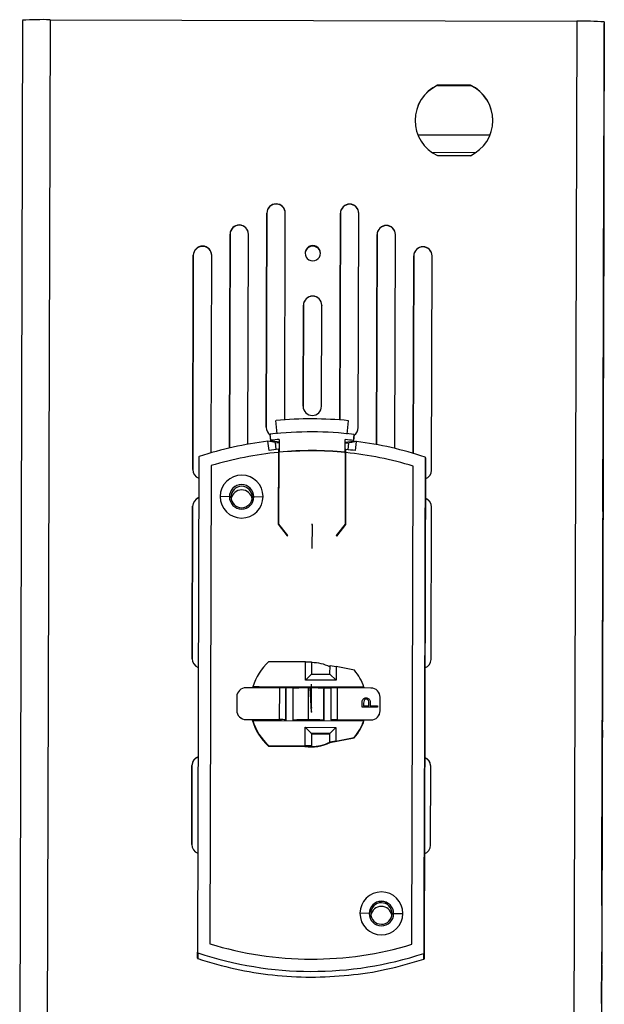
# Model space of a CAD drawing. Header units: millimetres. Extents: x -198 to 46, y -259 to 41.
# Tile 7 of 7: x -68 to 28, y -120 to 41. Entities that reach past the tile are written whole.
import ezdxf

# ---------------------------------------------------------------- set-up
doc = ezdxf.new("R2010")
doc.units = ezdxf.units.MM
doc.header["$PDSIZE"] = -1

msp = doc.modelspace()

# ---------------------------------------------------------------- linework, layer by layer
at = {"color": 7, "linetype": 'Continuous', "lineweight": 25}
for p, q in [((-67.33, 40.65), (-67.79, -124.31)), ((-62.83, 40.74), (-63.29, -124.22)), ((-62.83, 40.74), (23.17, 40.5)), ((23.17, 40.5), (22.71, -124.45)), ((27.66, 40.39), (27.21, -124.57)), ((27.66, 40.39), (27.66, 40.11)), ((27.62, 23.28), (27.66, 39.56)), ((27.66, 39.56), (27.66, 39.95)), ((5.83, 30.05), (0.44, 30.07)), ((0.44, 30.03), (0.44, 30.07)), ((0.44, 30.03), (5.83, 30.02)), ((5.83, 30.02), (5.83, 30.05)), ((-2.78, 21.97), (9.01, 21.93)), ((-0.5, 19.1), (6.71, 19.08)), ((0.41, 18.57), (5.8, 18.56)), ((27.61, 18.98), (27.22, -121.46)), ((27.54, -4.73), (27.6, 18.07)), ((27.6, 18), (27.54, -4.8)), ((27.59, 11.9), (27.6, 18.14)), ((27.6, 18.07), (27.59, 11.83)), ((-25.92, 10.65), (-25.92, 10.68)), ((-13.92, 10.61), (-13.92, 10.65)), ((-27.42, 9.19), (-27.52, -25.8)), ((-27.52, -25.8), (-27.42, 9.15)), ((-27.42, 9.15), (-27.42, 9.19)), ((-24.51, -24.58), (-24.42, 9.18)), ((-24.42, 9.14), (-24.42, 9.18)), ((-15.42, 9.15), (-15.51, -24.6)), ((-15.51, -24.6), (-15.42, 9.12)), ((-15.42, 9.12), (-15.42, 9.15)), ((-12.52, -25.85), (-12.42, 9.14)), ((-12.42, 9.11), (-12.42, 9.14)), ((-31.93, 7.2), (-31.93, 7.23)), ((-7.93, 7.13), (-7.93, 7.17)), ((-33.43, 5.74), (-33.53, -29.19)), ((-33.53, -29.19), (-33.43, 5.7)), ((-33.43, 5.7), (-33.43, 5.74)), ((-30.52, -28.57), (-30.43, 5.73)), ((-30.43, 5.7), (-30.43, 5.73)), ((-9.43, 5.67), (-9.52, -28.62)), ((-9.52, -28.62), (-9.43, 5.64)), ((-9.43, 5.64), (-9.43, 5.67)), ((-6.53, -29.26), (-6.43, 5.67)), ((-6.43, 5.63), (-6.43, 5.67)), ((27.5, -21.09), (27.57, 5.91)), ((27.57, 5.84), (27.5, -21.16)), ((27.5, -21.37), (27.57, 5.63)), ((27.57, 5.56), (27.5, -21.44)), ((27.54, -5.01), (27.57, 5.49)), ((27.57, 5.42), (27.54, -5.08)), ((-37.94, 3.75), (-37.94, 3.79)), ((-19.94, 3.78), (-19.94, 3.88)), ((-1.94, 3.65), (-1.94, 3.69)), ((-39.44, 2.29), (-39.54, -32.7)), ((-39.54, -32.7), (-39.44, 2.26)), ((-39.44, 2.26), (-39.44, 2.29)), ((-36.53, -29.97), (-36.44, 2.28)), ((-36.44, 2.25), (-36.44, 2.28)), ((-3.44, 2.19), (-3.53, -30.06)), ((-3.53, -30.06), (-3.44, 2.16)), ((-3.44, 2.16), (-3.44, 2.19)), ((-0.54, -32.8), (-0.44, 2.19)), ((-0.44, 2.15), (-0.44, 2.19)), ((-19.96, -4.4), (-19.96, -4.37)), ((-21.46, -5.86), (-21.51, -22.36)), ((-21.51, -22.36), (-21.46, -5.9)), ((-21.46, -5.9), (-21.46, -5.86)), ((-18.51, -22.37), (-18.46, -5.87)), ((-18.46, -5.87), (-18.46, -5.91)), ((27.45, -37.72), (27.52, -10.73)), ((27.52, -10.8), (27.45, -37.79)), ((27.45, -38), (27.52, -11.01)), ((27.52, -11.08), (27.45, -38.07)), ((-25.73, -26.85), (-25.94, -24.69)), ((-14.31, -26.91), (-14.09, -24.72)), ((-26.76, -27.92), (-26.87, -26.93)), ((-26.87, -26.93), (-26.87, -27.02)), ((-26.76, -28.01), (-26.87, -27.02)), ((-20.79, -26.55), (-20.79, -26.52)), ((-13.17, -26.96), (-13.29, -27.96)), ((-13.29, -28.05), (-13.17, -27.05)), ((-13.17, -26.96), (-13.17, -27.05)), ((27.41, -54.08), (27.48, -27.09)), ((27.48, -27.16), (27.41, -54.15)), ((-27.07, -29.56), (-27.25, -28.08)), ((-26.01, -28.29), (-27.25, -28.08)), ((-26.76, -27.92), (-26.76, -28.01)), ((-25.42, -28.2), (-26.76, -28.01)), ((-25.9, -29.44), (-26.01, -28.29)), ((-25.42, -28.35), (-26.01, -28.4)), ((-25.42, -27.78), (-25.43, -29.84)), ((-14.63, -29.87), (-14.62, -27.81)), ((-14.63, -29.94), (-14.62, -27.88)), ((-14.62, -27.88), (-14.62, -27.81)), ((-14.62, -28.23), (-13.29, -28.05)), ((-14.03, -28.44), (-14.62, -28.38)), ((-14.16, -29.47), (-14.03, -28.32)), ((-13.29, -27.96), (-13.29, -28.05)), ((-12.98, -29.6), (-12.79, -28.11)), ((27.41, -54.36), (27.48, -27.37)), ((27.48, -27.44), (27.41, -54.43)), ((-25.53, -29.4), (-25.56, -41.63)), ((-25.53, -29.95), (-25.56, -41.63)), ((-25.53, -29.44), (-25.53, -29.4)), ((-25.43, -29.43), (-25.53, -29.44)), ((-25.53, -29.44), (-25.53, -29.9)), ((-25.53, -29.95), (-25.53, -29.9)), ((-25.43, -29.94), (-25.53, -29.95)), ((-25.46, -41.6), (-25.43, -29.89)), ((-25.43, -29.89), (-25.43, -29.84)), ((-14.63, -29.92), (-14.66, -41.63)), ((-14.63, -29.97), (-14.66, -41.68)), ((-14.53, -29.47), (-14.63, -29.46)), ((-14.63, -29.92), (-14.63, -29.87)), ((-14.63, -30.04), (-14.63, -29.94)), ((-14.53, -29.98), (-14.63, -29.97)), ((-14.56, -41.66), (-14.53, -29.43)), ((-38.53, -30.67), (-38.75, -111.5)), ((-36.53, -32.06), (-36.75, -110.12)), ((-3.75, -110.21), (-3.53, -32.15)), ((-1.53, -30.77), (-1.75, -111.6)), ((-1.53, -31.72), (-1.53, -30.77)), ((-33.55, -37.14), (-35.05, -37.1)), ((-29.55, -37.15), (-28.05, -37.12)), ((-29.55, -37.16), (-29.55, -37.15)), ((-39.55, -38.7), (-39.62, -63.58)), ((-39.62, -63.58), (-39.55, -38.73)), ((-39.55, -38.73), (-39.55, -38.7)), ((-0.62, -63.69), (-0.55, -38.8)), ((-0.55, -38.84), (-0.55, -38.8)), ((-25.56, -41.63), (-24.1, -43.52)), ((-24.03, -43.46), (-25.46, -41.6)), ((-25.46, -41.65), (-25.46, -41.6)), ((-24.05, -43.48), (-25.46, -41.65)), ((-14.66, -41.63), (-16.11, -43.48)), ((-14.66, -41.68), (-16.08, -43.5)), ((-16.03, -43.55), (-14.56, -41.66)), ((-14.66, -41.68), (-14.66, -41.63)), ((-24.1, -43.52), (-24.03, -43.46)), ((-16.11, -43.48), (-16.03, -43.55)), ((27.36, -70.71), (27.43, -43.72)), ((27.43, -43.79), (27.36, -70.78)), ((27.36, -70.99), (27.43, -44)), ((27.43, -44.07), (27.36, -71.06)), ((27.31, -87.35), (27.39, -60.36)), ((27.39, -60.43), (27.31, -87.42)), ((27.32, -87.07), (27.39, -60.08)), ((27.39, -60.15), (27.32, -87.14)), ((-21.12, -64.08), (-27.12, -64.07)), ((-21.13, -67.08), (-21.12, -64.08)), ((-21.12, -64.08), (-20.12, -64.11)), ((-20.12, -64.11), (-20.13, -66.11)), ((-20.12, -64.22), (-20.13, -66.11)), ((-20.12, -64.22), (-20.12, -64.11)), ((-17.13, -66.12), (-17.12, -64.69)), ((-17.12, -64.69), (-16.12, -64.87)), ((-16.12, -64.87), (-16.13, -67.1)), ((-13.13, -65.45), (-16.12, -64.87)), ((-20.13, -66.11), (-21.13, -67.08)), ((-16.13, -67.1), (-21.13, -67.08)), ((-20.13, -66.11), (-17.13, -66.12)), ((-17.13, -66.12), (-16.13, -67.1)), ((-25.33, -68.33), (-30.83, -68.31)), ((-29.72, -68.16), (-29.72, -68.18)), ((-11.59, -68.21), (-29.72, -68.16)), ((-28.67, -68.18), (-29.72, -68.18)), ((-25.13, -68.22), (-27.6, -68.21)), ((-25.35, -73.53), (-25.33, -68.33)), ((-25.13, -68.33), (-25.13, -68.22)), ((-25.13, -68.22), (-25.13, -68.33)), ((-24.33, -68.35), (-24.35, -73.55)), ((-24.35, -73.67), (-24.33, -68.51)), ((-24.33, -68.35), (-24.33, -68.51)), ((-22.22, -68.36), (-24.33, -68.36)), ((-23.15, -73.61), (-23.13, -68.41)), ((-20.65, -73.55), (-20.63, -68.36)), ((-16.93, -68.38), (-19.04, -68.37)), ((-18.13, -68.42), (-18.15, -73.62)), ((-18.15, -73.69), (-18.13, -68.53)), ((-18.13, -68.42), (-18.13, -68.53)), ((-16.95, -73.57), (-16.93, -68.38)), ((-13.74, -68.25), (-16.13, -68.24)), ((-16.13, -68.35), (-16.13, -68.24)), ((-15.93, -68.35), (-15.95, -73.55)), ((-10.43, -68.37), (-15.93, -68.35)), ((-13.74, -68.25), (-12.65, -68.23)), ((-11.59, -68.23), (-12.65, -68.23)), ((-11.59, -68.23), (-11.59, -68.21)), ((-32.34, -69.81), (-32.34, -72.01)), ((-11.85, -70.44), (-11.85, -70.44)), ((-11.22, -69.96), (-11.22, -69.96)), ((-10.58, -70.46), (-10.58, -70.46)), ((-8.94, -72.07), (-8.94, -69.87)), ((-8.94, -69.89), (-8.94, -69.87)), ((-8.94, -72.09), (-8.94, -69.89)), ((-32.34, -72.02), (-32.34, -72.01)), ((-11.89, -71.5), (-11.89, -71.01)), ((-9.39, -71.5), (-11.89, -71.5)), ((-11.63, -70.82), (-11.63, -71.27)), ((-11.63, -71.27), (-10.8, -71.28)), ((-11.63, -71.27), (-10.8, -71.28)), ((-10.8, -71.28), (-10.79, -70.84)), ((-10.54, -71.1), (-10.54, -71.28)), ((-10.54, -71.28), (-9.39, -71.28)), ((-10.54, -71.28), (-9.39, -71.28)), ((-9.39, -71.28), (-9.39, -71.5)), ((-8.94, -72.07), (-8.94, -72.09)), ((-30.85, -73.51), (-30.85, -73.53)), ((-30.85, -73.51), (-25.35, -73.53)), ((-30.85, -73.53), (-25.15, -73.54)), ((-29.73, -73.66), (-11.6, -73.71)), ((-29.73, -73.68), (-29.73, -73.66)), ((-27.68, -73.54), (-27.61, -73.71)), ((-25.15, -73.67), (-25.15, -73.54)), ((-25.15, -73.57), (-25.15, -73.67)), ((-24.35, -73.55), (-24.35, -73.67)), ((-23.15, -73.61), (-23.15, -73.67)), ((-18.15, -73.62), (-18.15, -73.69)), ((-16.95, -73.57), (-16.95, -73.69)), ((-16.15, -73.57), (-10.45, -73.58)), ((-16.15, -73.59), (-16.15, -73.57)), ((-16.15, -73.69), (-16.15, -73.57)), ((-15.95, -73.55), (-10.45, -73.57)), ((-13.75, -73.75), (-13.67, -73.57)), ((-11.6, -73.71), (-11.6, -73.73)), ((-10.45, -73.58), (-10.45, -73.57)), ((-21.16, -77.78), (-21.15, -74.78)), ((-21.15, -74.78), (-16.15, -74.79)), ((-21.15, -74.78), (-20.15, -75.81)), ((-16.15, -74.79), (-17.15, -75.81)), ((-16.15, -74.79), (-16.16, -77.02)), ((-20.15, -75.81), (-20.16, -77.8)), ((-20.15, -75.85), (-20.16, -77.91)), ((-17.15, -75.81), (-20.15, -75.81)), ((-20.15, -75.85), (-20.15, -75.81)), ((-20.15, -75.85), (-17.15, -75.86)), ((-17.16, -77.23), (-17.15, -75.81)), ((-17.16, -77.28), (-13.16, -76.52)), ((-16.16, -77.02), (-17.16, -77.23)), ((-16.16, -77.02), (-13.16, -76.45)), ((-13.16, -76.52), (-13.16, -76.45)), ((27.27, -102.05), (27.34, -76.71)), ((27.34, -76.78), (27.27, -102.12)), ((27.27, -102.33), (27.34, -76.99)), ((27.34, -77.06), (27.27, -102.4)), ((-27.16, -77.76), (-21.16, -77.78)), ((-27.16, -77.88), (-27.16, -77.76)), ((-27.16, -77.88), (-20.16, -77.9)), ((-20.16, -77.8), (-21.16, -77.78)), ((-20.16, -77.91), (-20.16, -77.8)), ((-17.16, -77.28), (-17.16, -77.23)), ((-39.67, -81.01), (-39.7, -93.9)), ((-39.7, -93.9), (-39.67, -81.04)), ((-39.67, -81.04), (-39.67, -81.01)), ((-0.7, -94), (-0.67, -81.12)), ((-0.67, -81.15), (-0.67, -81.12)), ((27.3, -93.14), (27.27, -101.98)), ((27.28, -101.91), (27.3, -93.07)), ((27.27, -102.19), (27.3, -93.35)), ((27.3, -93.42), (27.27, -102.26)), ((-10.73, -105.19), (-12.23, -105.15)), ((-6.73, -105.2), (-5.23, -105.17)), ((-6.73, -105.21), (-6.73, -105.2)), ((-38.75, -112.46), (-38.75, -111.5)), ((-38.68, -111.6), (-38.69, -112.55)), ((-1.82, -112.65), (-1.82, -111.7)), ((-1.75, -111.6), (-1.75, -112.56))]:
    msp.add_line(p, q, dxfattribs=at)
at = {"color": 7, "linetype": 'Continuous'}
for p, q in [((-20.06, -41.74), (-20.07, -45.61)), ((-20.06, -41.74), (-20.06, -41.56)), ((-20.14, -72.26), (-20.34, -68.4)), ((-20.14, -71.61), (-20.13, -67.75)), ((-20.14, -71.61), (-20.14, -71.43)), ((-20.14, -72.26), (-20.14, -72.08))]:
    msp.add_line(p, q, dxfattribs=at)
at = {"color": 7, "linetype": 'Continuous', "lineweight": 25, "flags": 128}
for points in [[(27.66, 39.95), (27.66, 39.99), (27.66, 40.02), (27.66, 40.04), (27.66, 40.06), (27.66, 40.08), (27.66, 40.09), (27.66, 40.1), (27.66, 40.11)], [(27.63, 29.1), (27.63, 29.23), (27.64, 29.66), (27.64, 30.34), (27.64, 31.21), (27.64, 32.17), (27.65, 33.15), (27.65, 34.04), (27.65, 34.75), (27.65, 35.22), (27.65, 35.4)], [(27.65, 35.4), (27.65, 35.27), (27.65, 34.84), (27.65, 34.16), (27.65, 33.29), (27.64, 32.32), (27.64, 31.34), (27.64, 30.46), (27.64, 29.74), (27.63, 29.28), (27.63, 29.1)], [(27.61, 18.98), (27.61, 19.67), (27.61, 20.34), (27.61, 20.98), (27.61, 21.58), (27.62, 22.12), (27.62, 22.59), (27.62, 22.98), (27.62, 23.28)], [(27.6, 18.14), (27.61, 18.71), (27.61, 19.19), (27.61, 19.51), (27.61, 19.61), (27.61, 19.48), (27.61, 19.14), (27.61, 18.65), (27.6, 18.07)], [(27.6, 18.07), (27.61, 18.64), (27.61, 19.12), (27.61, 19.44), (27.61, 19.54), (27.61, 19.41), (27.61, 19.07), (27.61, 18.58), (27.6, 18)], [(27.57, 5.04), (27.57, 5.18), (27.57, 5.6), (27.57, 6.28), (27.57, 7.15), (27.58, 8.12), (27.58, 9.1), (27.58, 9.98), (27.58, 10.7), (27.58, 11.17), (27.59, 11.34)], [(27.59, 11.34), (27.59, 11.21), (27.58, 10.78), (27.58, 10.1), (27.58, 9.24), (27.58, 8.27), (27.57, 7.29), (27.57, 6.4), (27.57, 5.69), (27.57, 5.22), (27.57, 5.04)], [(27.59, 11.83), (27.59, 11.26), (27.58, 10.78), (27.58, 10.47), (27.58, 10.37), (27.58, 10.5), (27.58, 10.83), (27.59, 11.33), (27.59, 11.9)], [(27.57, 5.91), (27.57, 6.48), (27.57, 6.96), (27.57, 7.27), (27.57, 7.37), (27.57, 7.24), (27.57, 6.91), (27.57, 6.41), (27.57, 5.84)], [(27.57, 5.63), (27.57, 6.2), (27.57, 6.68), (27.57, 6.99), (27.57, 7.09), (27.57, 6.96), (27.57, 6.63), (27.57, 6.13), (27.57, 5.56)], [(27.57, 5.49), (27.57, 6.06), (27.57, 6.54), (27.57, 6.85), (27.57, 6.95), (27.57, 6.82), (27.57, 6.49), (27.57, 5.99), (27.57, 5.42)], [(27.54, -4.8), (27.54, -5.37), (27.54, -5.85), (27.54, -6.17), (27.54, -6.27), (27.54, -6.14), (27.54, -5.8), (27.54, -5.31), (27.54, -4.73)], [(27.54, -5.08), (27.54, -5.65), (27.54, -6.13), (27.54, -6.45), (27.54, -6.55), (27.54, -6.42), (27.54, -6.08), (27.54, -5.59), (27.54, -5.01)], [(27.52, -10.73), (27.53, -10.16), (27.53, -9.68), (27.53, -9.37), (27.53, -9.27), (27.53, -9.39), (27.53, -9.73), (27.53, -10.22), (27.52, -10.8)], [(27.52, -11.01), (27.53, -10.44), (27.53, -9.96), (27.53, -9.65), (27.53, -9.55), (27.53, -9.67), (27.53, -10.01), (27.53, -10.5), (27.52, -11.08)], [(27.5, -21.16), (27.49, -21.73), (27.49, -22.21), (27.49, -22.52), (27.49, -22.62), (27.49, -22.49), (27.49, -22.16), (27.49, -21.66), (27.5, -21.09)], [(27.5, -21.44), (27.49, -22.01), (27.49, -22.49), (27.49, -22.8), (27.49, -22.9), (27.49, -22.77), (27.49, -22.44), (27.49, -21.94), (27.5, -21.37)], [(27.48, -27.09), (27.48, -26.51), (27.48, -26.04), (27.48, -25.72), (27.48, -25.62), (27.48, -25.75), (27.48, -26.08), (27.48, -26.58), (27.48, -27.16)], [(27.48, -27.37), (27.48, -26.79), (27.48, -26.32), (27.48, -26), (27.48, -25.9), (27.48, -26.03), (27.48, -26.36), (27.48, -26.86), (27.48, -27.44)], [(-1.64, -70.34), (-1.63, -65.47), (-1.61, -60.61), (-1.6, -55.76), (-1.59, -50.91), (-1.57, -46.08), (-1.56, -41.27), (-1.55, -36.48), (-1.53, -31.72)], [(27.45, -37.79), (27.45, -38.36), (27.45, -38.84), (27.45, -39.16), (27.45, -39.26), (27.45, -39.13), (27.45, -38.79), (27.45, -38.3), (27.45, -37.72)], [(27.45, -38.07), (27.45, -38.64), (27.45, -39.12), (27.45, -39.44), (27.45, -39.54), (27.45, -39.41), (27.45, -39.07), (27.45, -38.58), (27.45, -38)], [(27.43, -43.72), (27.44, -43.15), (27.44, -42.67), (27.44, -42.36), (27.44, -42.26), (27.44, -42.38), (27.44, -42.72), (27.44, -43.21), (27.43, -43.79)], [(27.43, -44), (27.44, -43.43), (27.44, -42.95), (27.44, -42.64), (27.44, -42.54), (27.44, -42.66), (27.44, -43), (27.44, -43.49), (27.43, -44.07)], [(27.41, -54.15), (27.4, -54.72), (27.4, -55.2), (27.4, -55.51), (27.4, -55.61), (27.4, -55.49), (27.4, -55.15), (27.4, -54.65), (27.41, -54.08)], [(27.41, -54.43), (27.4, -55), (27.4, -55.48), (27.4, -55.79), (27.4, -55.89), (27.4, -55.77), (27.4, -55.43), (27.4, -54.93), (27.41, -54.36)], [(27.39, -60.08), (27.39, -59.51), (27.39, -59.03), (27.39, -58.71), (27.39, -58.61), (27.39, -58.74), (27.39, -59.08), (27.39, -59.57), (27.39, -60.15)], [(27.39, -60.36), (27.39, -59.79), (27.39, -59.31), (27.39, -58.99), (27.39, -58.89), (27.39, -59.02), (27.39, -59.36), (27.39, -59.85), (27.39, -60.43)], [(27.36, -70.78), (27.36, -71.35), (27.36, -71.83), (27.36, -72.15), (27.36, -72.25), (27.36, -72.12), (27.36, -71.78), (27.36, -71.29), (27.36, -70.71)], [(27.36, -71.06), (27.36, -71.63), (27.36, -72.11), (27.36, -72.43), (27.36, -72.53), (27.36, -72.4), (27.36, -72.06), (27.36, -71.57), (27.36, -70.99)], [(-1.75, -112.56), (-1.74, -107.85), (-1.73, -103.11), (-1.72, -98.33), (-1.7, -93.54), (-1.69, -88.72), (-1.68, -83.88), (-1.66, -79.03), (-1.65, -74.18)], [(27.34, -76.71), (27.35, -76.14), (27.35, -75.66), (27.35, -75.35), (27.35, -75.25), (27.35, -75.37), (27.35, -75.71), (27.35, -76.21), (27.34, -76.78)], [(27.34, -76.99), (27.34, -76.42), (27.35, -75.94), (27.35, -75.63), (27.35, -75.53), (27.35, -75.65), (27.35, -75.99), (27.34, -76.49), (27.34, -77.06)], [(27.32, -87.14), (27.31, -87.71), (27.31, -88.19), (27.31, -88.5), (27.31, -88.6), (27.31, -88.48), (27.31, -88.14), (27.31, -87.65), (27.32, -87.07)], [(27.31, -87.42), (27.31, -87.99), (27.31, -88.47), (27.31, -88.78), (27.31, -88.88), (27.31, -88.76), (27.31, -88.42), (27.31, -87.93), (27.31, -87.35)], [(27.3, -93.07), (27.3, -92.5), (27.3, -92.02), (27.3, -91.7), (27.3, -91.6), (27.3, -91.73), (27.3, -92.07), (27.3, -92.56), (27.3, -93.14)], [(27.3, -93.35), (27.3, -92.78), (27.3, -92.3), (27.3, -91.98), (27.3, -91.88), (27.3, -92.01), (27.3, -92.35), (27.3, -92.84), (27.3, -93.42)], [(27.28, -99.93), (27.28, -99.8), (27.28, -99.37), (27.28, -98.69), (27.29, -97.82), (27.29, -96.85), (27.29, -95.87), (27.29, -94.99), (27.3, -94.27), (27.3, -93.81), (27.3, -93.63)], [(27.3, -93.63), (27.3, -93.76), (27.3, -94.19), (27.29, -94.87), (27.29, -95.73), (27.29, -96.7), (27.29, -97.68), (27.28, -98.57), (27.28, -99.28), (27.28, -99.75), (27.28, -99.93)], [(27.27, -101.98), (27.27, -102.56), (27.27, -103.04), (27.27, -103.35), (27.27, -103.45), (27.27, -103.32), (27.27, -102.99), (27.27, -102.49), (27.28, -101.91)], [(27.27, -102.12), (27.27, -102.7), (27.27, -103.17), (27.27, -103.49), (27.27, -103.59), (27.27, -103.46), (27.27, -103.13), (27.27, -102.63), (27.27, -102.05)], [(27.27, -102.26), (27.27, -102.84), (27.27, -103.31), (27.27, -103.63), (27.27, -103.73), (27.27, -103.6), (27.27, -103.27), (27.27, -102.77), (27.27, -102.19)], [(27.27, -102.4), (27.27, -102.98), (27.27, -103.45), (27.27, -103.77), (27.27, -103.87), (27.27, -103.74), (27.27, -103.41), (27.27, -102.91), (27.27, -102.33)], [(27.23, -119.86), (27.23, -119.73), (27.23, -119.3), (27.23, -118.62), (27.23, -117.75), (27.23, -116.78), (27.24, -115.81), (27.24, -114.92), (27.24, -114.21), (27.24, -113.74), (27.24, -113.56)], [(27.24, -113.56), (27.24, -113.69), (27.24, -114.12), (27.24, -114.8), (27.24, -115.67), (27.23, -116.64), (27.23, -117.61), (27.23, -118.5), (27.23, -119.22), (27.23, -119.68), (27.23, -119.86)]]:
    msp.add_lwpolyline(points, dxfattribs=at)
at = {"color": 7, "linetype": 'Continuous', "lineweight": 25}
for centre, radius, start, end in [((-64.09, -7.56), 48.32, 88.5096, 93.849), ((24.16, -7.81), 48.32, 85.837, 91.1764), ((3.12, 24.31), 6.35, 114.9387, 244.7473), ((3.12, 24.28), 6.35, 114.9396, 179.8478), ((3.12, 24.31), 6.35, 294.9387, 64.7473), ((3.12, 24.28), 6.35, 359.8542, 64.7461), ((-25.92, 9.18), 1.5, 89.8352, 179.8352), ((-25.92, 9.15), 1.5, 89.8352, 179.8352), ((-25.92, 9.18), 1.5, 359.8508, 89.8508), ((-25.92, 9.15), 1.5, 359.8508, 89.8508), ((-13.92, 9.15), 1.5, 89.8352, 179.8352), ((-13.92, 9.11), 1.5, 89.8352, 179.8352), ((-13.92, 9.15), 1.5, 359.8508, 89.8508), ((-13.92, 9.11), 1.5, 359.8508, 89.8508), ((-31.93, 5.74), 1.5, 89.8352, 179.8352), ((-31.93, 5.7), 1.5, 89.8352, 179.8352), ((-31.93, 5.74), 1.5, 359.8508, 89.8508), ((-31.93, 5.7), 1.5, 359.8508, 89.8508), ((-7.93, 5.67), 1.5, 89.8352, 179.8352), ((-7.93, 5.63), 1.5, 89.8352, 179.8352), ((-7.93, 5.67), 1.5, 359.8508, 89.8508), ((-7.93, 5.63), 1.5, 359.8508, 89.8508), ((-37.94, 2.29), 1.5, 89.8352, 179.8352), ((-37.94, 2.25), 1.5, 89.8352, 179.8352), ((-37.94, 2.29), 1.5, 359.8508, 89.8508), ((-37.94, 2.25), 1.5, 359.8508, 89.8508), ((-19.94, 2.63), 1.25, 89.8305, 269.8555), ((-19.94, 2.53), 1.25, 89.8354, 177.4357), ((-19.94, 2.63), 1.25, 269.8305, 89.8555), ((-19.94, 2.53), 1.25, 2.2659, 89.8506), ((-1.94, 2.19), 1.5, 89.8352, 179.8352), ((-1.94, 2.15), 1.5, 89.8352, 179.8352), ((-1.94, 2.19), 1.5, 359.8508, 89.8508), ((-1.94, 2.15), 1.5, 359.8508, 89.8508), ((-19.96, -5.87), 1.5, 89.8352, 179.8352), ((-19.96, -5.9), 1.5, 89.8352, 179.8352), ((-19.96, -5.87), 1.5, 359.8508, 89.8508), ((-19.96, -5.9), 1.5, 359.8508, 89.8508), ((-20.01, -22.36), 1.5, 179.8556, 359.8305), ((-20.18, -86.53), 62.11, 84.3716, 95.3144), ((-26.02, -25.81), 1.5, 179.8461, 235.8419), ((-20.18, -86.16), 59.61, 83.2445, 96.4415), ((-14.02, -25.84), 1.5, 304.2075, 359.84), ((-20.18, -86.2), 58.56, 96.9368, 108.1897), ((-20.18, -86.16), 58.61, 95.1296, 96.4415), ((-20.18, -86.16), 58.61, 83.2445, 84.5564), ((-20.18, -86.2), 58.56, 71.4963, 82.7493), ((-20.18, -86.2), 56.56, 95.4236, 106.8055), ((-20.18, -86.2), 57.06, 95.3746, 96.9368), ((-20.18, -86.16), 56.56, 84.3641, 95.3219), ((-20.18, -86.2), 56.56, 84.3641, 95.3219), ((-20.18, -86.2), 57.06, 82.7492, 84.3114), ((-20.18, -86.2), 56.56, 72.8805, 84.2624), ((-38.43, -30.67), 0.1, 108.1842, 179.8384), ((-1.63, -30.77), 0.1, 359.8476, 71.5018), ((-38.04, -32.7), 1.5, 179.8489, 250.3739), ((-31.55, -37.11), 3.5, 359.8543, 179.8317), ((-2.04, -32.8), 1.5, 289.3041, 359.8371), ((-31.55, -37.15), 2, 359.8556, 179.8305), ((-31.55, -37.16), 2, 359.8556, 179.8305), ((-31.55, -37.18), 1.75, 359.8556, 179.8305), ((-31.55, -37.77), 1.75, 9.4572, 170.2444), ((-38.05, -38.7), 1.5, 109.3105, 179.8387), ((-38.05, -38.74), 1.5, 109.3123, 179.8371), ((-31.55, -37.11), 3.5, 179.8543, 359.8317), ((-31.55, -37.15), 2, 179.8556, 359.8305), ((-31.55, -37.18), 1.75, 179.8556, 359.8305), ((-2.05, -38.8), 1.5, 359.8489, 70.3818), ((-2.05, -38.83), 1.5, 359.8473, 70.3836), ((-38.12, -63.58), 1.5, 179.8489, 250.3739), ((-20.82, -70.93), 9.32, 132.5316, 162.6771), ((-20.14, -71.07), 6.85, 63.8761, 89.8433), ((-2.12, -63.68), 1.5, 289.3046, 359.8371), ((-19.7, -70.93), 8.56, 18.5817, 39.8174), ((-30.84, -69.81), 1.5, 89.8352, 179.8352), ((-20.82, -70.95), 9.32, 162.678, 163.6408), ((-20.82, -70.95), 8.32, 160.5383, 161.6294), ((-25.11, -79.06), 10.74, 85.837, 91.1764), ((-21.33, -95.19), 26.84, 88.5096, 93.849), ((-20.08, -95.19), 26.84, 85.837, 91.1764), ((-16.21, -79.09), 10.74, 88.5096, 93.849), ((-19.7, -70.96), 7.56, 19.9567, 21.172), ((-19.7, -70.96), 8.56, 17.5245, 18.5813), ((-10.44, -69.87), 1.5, 359.8508, 89.8508), ((-30.84, -72.01), 1.5, 179.8508, 269.8508), ((-30.84, -72.03), 1.5, 179.8508, 269.8508), ((-10.44, -72.07), 1.5, 269.8352, 359.8352), ((-10.44, -72.08), 1.5, 269.8352, 359.8352), ((-20.82, -71.05), 9.32, 195.4491, 227.1548), ((-20.82, -70.95), 9.32, 196.0452, 197.008), ((-20.82, -70.93), 9.32, 197.0089, 227.1544), ((-20.82, -70.95), 8.32, 198.0566, 199.1477), ((-25.13, -84.26), 10.74, 85.837, 91.1764), ((-21.35, -100.39), 26.84, 88.5096, 93.849), ((-20.1, -100.39), 26.84, 85.837, 91.1764), ((-16.23, -84.29), 10.74, 88.5096, 93.849), ((-19.7, -71), 8.56, 319.8685, 342.4887), ((-19.7, -70.93), 8.56, 319.8686, 341.1043), ((-19.7, -70.96), 7.56, 338.514, 339.7293), ((-19.7, -70.96), 8.56, 341.1047, 342.1615), ((-20.14, -71.13), 6.85, 260.8008, 296.3848), ((-20.14, -71.06), 6.85, 269.8427, 295.8099), ((-38.17, -81.01), 1.5, 109.3105, 179.8387), ((-38.17, -81.05), 1.5, 109.3123, 179.8371), ((-2.17, -81.11), 1.5, 359.8489, 70.3814), ((-2.17, -81.15), 1.5, 359.8473, 70.3832), ((-38.2, -93.9), 1.5, 179.8489, 250.3739), ((-2.2, -94), 1.5, 289.3044, 359.8371), ((-8.73, -105.16), 3.5, 359.8543, 179.8317), ((-8.73, -105.19), 2, 359.8556, 179.8305), ((-8.73, -105.2), 2, 359.8556, 179.8305), ((-8.73, -105.18), 1.75, 359.8556, 179.8305), ((-8.74, -105.77), 1.75, 9.4572, 170.2444), ((-8.73, -105.16), 3.5, 179.8543, 359.8317), ((-8.73, -105.19), 2, 179.8556, 359.8305), ((-8.73, -105.18), 1.75, 179.8556, 359.8305), ((-20.1, -56.07), 56.56, 252.8806, 286.8054), ((-38.65, -111.5), 0.1, 179.8476, 251.5018), ((-38.65, -112.46), 0.1, 179.8476, 251.5018), ((-20.1, -56.07), 58.56, 251.4965, 288.1895), ((-1.85, -111.6), 0.1, 288.1842, 359.8384), ((-1.85, -112.56), 0.1, 288.0896, 359.843), ((-1.85, -112.56), 0.1, 288.1842, 359.8384)]:
    msp.add_arc(centre, radius, start, end, dxfattribs=at)
for points, knots in [([(-12.79, -28.11), (-13.02, -28.15), (-13.44, -28.22), (-13.85, -28.29), (-14.03, -28.32)], [0, 0, 0, 0, 0.56, 1, 1, 1, 1]), ([(-28.67, -68.18), (-28.47, -68.19), (-28.11, -68.2), (-27.75, -68.21), (-27.6, -68.21)], [0, 0, 0, 0, 0.56, 1, 1, 1, 1]), ([(-11.89, -71.01), (-11.89, -70.9), (-11.89, -70.71), (-11.86, -70.52), (-11.85, -70.44)], [0, 0, 0, 0, 0.560314, 1, 1, 1, 1]), ([(-11.89, -71.01), (-11.89, -70.9), (-11.89, -70.71), (-11.86, -70.52), (-11.85, -70.44)], [0, 0, 0, 0, 0.560314, 1, 1, 1, 1]), ([(-11.85, -70.44), (-11.82, -70.36), (-11.77, -70.21), (-11.6, -70.05), (-11.4, -69.97), (-11.28, -69.97), (-11.22, -69.96)], [0, 0, 0, 0, 0.2797054, 0.5593809, 0.7795086, 1, 1, 1, 1]), ([(-11.85, -70.44), (-11.82, -70.36), (-11.77, -70.21), (-11.6, -70.05), (-11.4, -69.97), (-11.28, -69.97), (-11.22, -69.96)], [0, 0, 0, 0, 0.279705, 0.559381, 0.779509, 1, 1, 1, 1]), ([(-11.21, -70.19), (-11.29, -70.2), (-11.39, -70.21), (-11.51, -70.31), (-11.63, -70.48), (-11.63, -70.67), (-11.63, -70.82)], [0, 0, 0, 0, 0.248969, 0.374729, 0.500383, 1, 1, 1, 1]), ([(-11.22, -69.96), (-11.13, -69.97), (-10.97, -69.98), (-10.77, -70.11), (-10.64, -70.28), (-10.6, -70.4), (-10.58, -70.46)], [0, 0, 0, 0, 0.280099, 0.559324, 0.779458, 1, 1, 1, 1]), ([(-11.22, -69.96), (-11.13, -69.97), (-10.97, -69.98), (-10.77, -70.11), (-10.64, -70.28), (-10.6, -70.4), (-10.58, -70.46)], [0, 0, 0, 0, 0.280099, 0.559324, 0.779458, 1, 1, 1, 1]), ([(-10.79, -70.84), (-10.79, -70.69), (-10.79, -70.5), (-10.92, -70.31), (-11.03, -70.21), (-11.14, -70.2), (-11.21, -70.19)], [0, 0, 0, 0, 0.4997206, 0.6253498, 0.7510825, 1, 1, 1, 1]), ([(-10.58, -70.46), (-10.57, -70.58), (-10.54, -70.79), (-10.54, -71), (-10.54, -71.1)], [0, 0, 0, 0, 0.559694, 1, 1, 1, 1]), ([(-10.58, -70.46), (-10.57, -70.58), (-10.54, -70.79), (-10.54, -71), (-10.54, -71.1)], [0, 0, 0, 0, 0.5596942, 1, 1, 1, 1]), ([(-1.64, -72.26), (-1.64, -71.9), (-1.64, -71.26), (-1.64, -70.62), (-1.64, -70.34)], [0, 0, 0, 0, 0.559983, 1, 1, 1, 1]), ([(-1.65, -74.18), (-1.65, -73.96), (-1.65, -73.6), (-1.65, -73.1), (-1.65, -72.68), (-1.64, -72.4), (-1.64, -72.26)], [0, 0, 0, 0, 0.339984, 0.559987, 0.779994, 1, 1, 1, 1]), ([(-38.69, -112.55), (-36.67, -113.15), (-32.67, -114.35), (-26.49, -115.31), (-20.27, -115.67), (-14.05, -115.35), (-7.85, -114.42), (-3.85, -113.24), (-1.82, -112.65)], [0, 0, 0, 0, 0.168806, 0.333878, 0.499751, 0.66587, 0.831107, 1, 1, 1, 1])]:
    msp.add_open_spline(points, degree=3, knots=knots, dxfattribs=at)
at = {"color": 7, "linetype": 'Continuous'}
for p in [(-20.06, -41.74), (-20.14, -71.61), (-20.14, -72.26)]:
    msp.add_point(p, dxfattribs=at)

doc.saveas('drawing.dxf')
